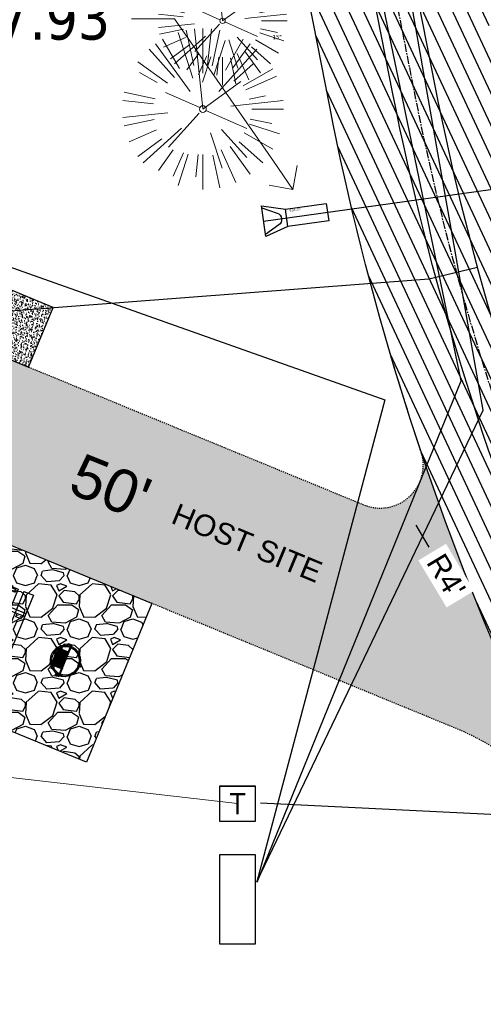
# Model space of a CAD drawing. Header units: feet. Extents: x 1133447 to 1140710, y 647622 to 649877.
# Tile 12 of 84: x 1134539 to 1134583, y 648475 to 648567. Entities that reach past the tile are written whole.
import ezdxf
from ezdxf import colors
from ezdxf.entities.mleader import LeaderData, LeaderLine
from ezdxf.enums import TextEntityAlignment as Align
from ezdxf.lldxf.tags import DXFTag
from ezdxf.math import Vec2, Vec3

# ---------------------------------------------------------------- set-up
doc = ezdxf.new("R2010")
doc.units = ezdxf.units.FT
doc.header["$MEASUREMENT"] = 0
for name, pattern in [('CENTER2', [1.125, 0.75, -0.125, 0.125, -0.125]), ('HIDDEN4', [0.09375, 0.0625, -0.03125]), ('RAD', [0.13, 0.08, -0.05])]:
    doc.linetypes.add(name, pattern=pattern)
for name, color, linetype in [('-AGGREGATE', 8, 'Continuous'), ('-BOLTS-LAGS-SCREWS', 7, 'Continuous'), ('-CONCRETE', 9, 'Continuous'), ('-HARDWARE', 7, 'Continuous'), ('-TIMBER', 5, 'Continuous'), ('-WOOD', 5, 'Continuous'), ('C-CAMPSITE-PADS', 6, 'Continuous'), ('C-PRKG-ASPH', 8, 'Continuous'), ('C-PRKG-GRVL', 8, 'Continuous'), ('C-ROAD-ASPHALT', 1, 'Continuous'), ('C-ROAD-CNTR', 1, 'CENTER2'), ('C-ROAD-GRVL', 1, 'RAD'), ('C-SWLK-CONC', 6, 'Continuous'), ('C-SWLK-CONC-PATT', 8, 'Continuous'), ('C-SWLK-GRVL-PATT', 8, 'Continuous'), ('C-UTIL-ELEC-MEP', 7, 'UGE (.5x)'), ('C-UTIL-HYDRANT', 5, 'Continuous'), ('C-UTIL-STRM-PIPE', 210, 'Continuous'), ('C-UTIL-STRM-STRC', 210, 'Continuous'), ('C-UTIL-WATER-MEP', 7, 'WATER (.5x)'), ('G-TEXT-ST02', 2, 'Continuous'), ('G-XREF', 7, 'Continuous'), ('V-UTIL-POWR-STRC', 1, 'Continuous')]:
    doc.layers.add(name, color=color, linetype=linetype)
for name, color, linetype, lineweight in [('-ANGLE-IRON', 8, 'Continuous', 25), ('V-SITE-VEGE', 8, 'Continuous', 18), ('V-SITE-VEGE-TEXT', 8, 'Continuous', 18), ('V-UTIL-POWR-LINE-UNDR', 8, 'EXIST_PROP POWER UNDERGROUND LINE 1', 15)]:
    doc.layers.add(name, color=color, linetype=linetype, lineweight=lineweight)
doc.layers.add('V-ANNO-TEXT', color=7, linetype='Continuous', lineweight=13, plot=False)
doc.styles.add('Arial', font='arial.ttf')
doc.styles.add('Normal', font='arial.ttf', dxfattribs={"height": 0.1})
doc.styles.add('SEI-Dim & Leader', font='tahoma.ttf')
doc.styles.get("Standard").update_dxf_attribs({"font": 'arial.ttf'})
tags = doc.linetypes.add('EXIST_PROP POWER UNDERGROUND LINE 1', pattern='A,1.5,-0.2,["P-UG",Standard,S=0.08,R=0,X=-0.1,Y=-0.04],-0.3', length=2).pattern_tags.tags
tags[6] = DXFTag(74, 10)
tags = doc.linetypes.add('UGE (.5x)', pattern='A,0.75,-0.2,["UGE",Standard,S=0.08,R=0,X=-0.1,Y=-0.04],-0.2', length=1.15).pattern_tags.tags
tags[6] = DXFTag(74, 10)
tags = doc.linetypes.add('WATER (.5x)', pattern='A,0.75,-0.2,["W",Standard,S=0.08,R=0,X=-0.1,Y=-0.04],-0.05', length=1).pattern_tags.tags
tags[6] = DXFTag(74, 10)
doc.dimstyles.new('Plan', dxfattribs={"dimscale": 20, "dimtxt": 0.1, "dimasz": 0.12, "dimexe": 0.0625, "dimexo": 0.0625, "dimgap": 0.08, "dimtad": 0, "dimdec": 0, "dimzin": 0, "dimdsep": 46, "dimtxsty": 'Normal', "dimcen": 0, "dimclrd": 256, "dimclre": 256, "dimclrt": 256, "dimaunit": 1, "dimadec": 4, "dimazin": 0, "dimtfac": 1, "dimtdec": 0, "dimtofl": 0, "dimtmove": 0, "dimatfit": 3, "dimfxl": 1, "dimtfill": 1, "dimtolj": 1, "dimtzin": 0, "dimlwd": -1, "dimlwe": -1, "dimarcsym": 0})

# ---------------------------------------------------------------- blocks, each defined once
blk = doc.blocks.new('V-SITE-VEGE-Coniferious Tree 2')
at = {"color": 0, "linetype": 'ByBlock'}
for p, q in [((-0.0003, 0.0026), (-0.0523, 0.4973)), ((0, 0.2219), (0, 0.5)), ((0.0289, 0.2753), (0.0522, 0.4973)), ((-0.146, 0.2528), (-0.25, 0.433)), ((-0.0626, 0.1926), (-0.1545, 0.4755)), ((-0.0575, 0.2704), (-0.104, 0.4891)), ((0.0572, 0.2693), (0.1039, 0.4891)), ((0.1391, 0.2411), (0.25, 0.433)), ((-0.1757, 0.1951), (-0.3346, 0.3716)), ((-0.0791, 0.1089), (-0.2939, 0.4045)), ((0.0685, 0.211), (0.1382, 0.4256)), ((0.0978, 0.1086), (0.3345, 0.3716)), ((0.1869, 0.2573), (0.2939, 0.4045)), ((-0.2201, 0.1599), (-0.4046, 0.2939)), ((0.192, 0.1729), (0.3116, 0.2806)), ((0.2488, 0.1436), (0.433, 0.25)), ((-0.2844, 0.1642), (-0.3931, 0.227)), ((0.2659, 0.1184), (0.4568, 0.2034)), ((-0.0009, -0.0007), (0.235, 0.1707)), ((-0.2961, 0.0629), (-0.4891, 0.1039)), ((-0.0199, 0.0089), (-0.2319, 0.1032)), ((0.2873, 0.0611), (0.3885, 0.0826)), ((-0.306, 0.0322), (-0.4973, 0.0523)), ((0.1731, 0.0182), (0.4972, 0.0523)), ((0.3025, 0), (0.5, 0)), ((-0.2183, -0.0229), (-0.4973, -0.0523)), ((-0.023, -0.0255), (-0.2138, -0.2374)), ((0.0185, -0.0083), (0.272, -0.1211)), ((-0.3022, -0.0642), (-0.4891, -0.1039)), ((-0.132, -0.1189), (-0.3716, -0.3346)), ((0.2891, -0.094), (0.4755, -0.1545)), ((0.2936, -0.0624), (0.4274, -0.0908)), ((-0.2881, -0.1283), (-0.4568, -0.2034)), ((0.0478, -0.1473), (0.1192, -0.3671)), ((0.1144, -0.1271), (0.2718, -0.3019)), ((0.2555, -0.1475), (0.433, -0.25)), ((-0.2545, -0.1849), (-0.4046, -0.2939)), ((0.1689, -0.2325), (0.2939, -0.4045)), ((0.2254, -0.2029), (0.3716, -0.3346)), ((-0.1843, -0.2536), (-0.2767, -0.3808)), ((-0.1214, -0.2725), (-0.1856, -0.4168)), ((-0.091, -0.2799), (-0.1545, -0.4755)), ((-0.0297, -0.2818), (-0.0443, -0.4216)), ((0, -0.2818), (0, -0.5)), ((0.061, -0.2873), (0.1039, -0.4891)), ((0.1131, -0.2541), (0.2033, -0.4568))]:
    blk.add_line(p, q, dxfattribs=at)
blk.add_circle((0, 0), 0.0208)
blk = doc.blocks.new('_Open90')
at = {"color": 0, "linetype": 'ByBlock', "lineweight": -2}
for p, q in [((-0.5, 0.5), (0, 0)), ((0, 0), (-1, 0)), ((0, 0), (-0.5, -0.5))]:
    blk.add_line(p, q, dxfattribs=at)
blk = doc.blocks.new('V-UTIL-POWR-TRANS')
blk.add_lwpolyline([(-0.075, 0.075), (0.075, 0.075), (0.075, -0.075), (-0.075, -0.075)], close=True)
at = {"style": 'SEI-Dim & Leader'}
blk.add_text('T', height=0.09, dxfattribs=at).set_placement((0, 0), align=Align.MIDDLE_CENTER)
blk = doc.blocks.new('*U1505')
at = {"flags": 128}
blk.add_lwpolyline([(2.261, -0.506), (0.198, -1.424), (-0.198, 1.424), (2.037, 1.104)], dxfattribs=at)
blk.add_lwpolyline([(-0.172, 1.238), (1.257, 0.736, -0.609257), (1.41, -0.365), (0.172, -1.238)], format="xyb", dxfattribs=at)
blk.add_lwpolyline([(5.831, 1.631), (6.055, 0.022), (2.261, -0.506), (2.037, 1.104)], close=True, dxfattribs=at)
at = {"layer": 'Defpoints'}
blk.add_text('15" FES', height=0.2, rotation=187.89099, dxfattribs=at).set_placement((3.421, 1.21))
blk = doc.blocks.new('10FT_Precast Table')
at = {"layer": '-ANGLE-IRON'}
for p, q in [((-28.5, 27.1), (-28.5, 33.6)), ((-28.5, 33.6), (-24.5, 33.6)), ((-24.5, 33.6), (-24.5, 27.1)), ((28.5, 27.1), (28.5, 33.6)), ((28.5, 33.6), (32.5, 33.6)), ((32.5, 33.6), (32.5, 27.1)), ((-24.5, 27.1), (-28.5, 27.1)), ((32.5, 27.1), (28.5, 27.1)), ((-49.5, 15.8), (-52.5, 15.8)), ((-52.5, 15.8), (-52.5, -14.7)), ((-49.5, -14.7), (-49.5, 15.8)), ((-25.5, 15.8), (-28.5, 15.8)), ((-28.5, 15.8), (-28.5, -14.7)), ((-25.5, -14.7), (-25.5, 15.8)), ((32.5, 15.8), (29.5, 15.8)), ((29.5, 15.8), (29.5, -14.7)), ((32.5, -14.7), (32.5, 15.8)), ((52.5, 15.8), (49.5, 15.8)), ((49.5, 15.8), (49.5, -14.7)), ((52.5, -14.7), (52.5, 15.8)), ((-52.5, -14.7), (-49.5, -14.7)), ((-28.5, -14.7), (-25.5, -14.7)), ((29.5, -14.7), (32.5, -14.7)), ((49.5, -14.7), (52.5, -14.7)), ((-28.5, -33.6), (-28.5, -27.1)), ((-28.5, -27.1), (-24.5, -27.1)), ((-24.5, -27.1), (-24.5, -33.6)), ((28.5, -33.6), (28.5, -27.1)), ((28.5, -27.1), (32.5, -27.1)), ((32.5, -27.1), (32.5, -33.6)), ((-24.5, -33.6), (-28.5, -33.6)), ((32.5, -33.6), (28.5, -33.6))]:
    blk.add_line(p, q, dxfattribs=at)
at = {"layer": '-BOLTS-LAGS-SCREWS'}
for centre in [(-26.5, 32.1), (-26.5, 28.6), (30.5, 32.1), (30.5, 28.6), (-51, 14.8), (-27, 14.8), (31, 14.8), (51, 14.8), (-51, 9.3), (-51, 3.3), (-27, 9.3), (-27, 3.3), (31, 9.3), (31, 3.3), (51, 9.3), (51, 3.3), (-51, -2.2), (-51, -8.2), (-27, -2.2), (-27, -8.2), (31, -2.2), (31, -8.2), (51, -2.2), (51, -8.2), (-51, -13.7), (-27, -13.7), (31, -13.7), (51, -13.7), (-26.5, -28.6), (-26.5, -32.1), (30.5, -28.6), (30.5, -32.1)]:
    blk.add_circle(centre, 0.156, dxfattribs=at)
at = {"layer": '-CONCRETE'}
for p, q in [((-32, -36), (-32, 36)), ((-28.5, 36), (-28.5, 33.6)), ((32.5, 36), (32.5, 33.6)), ((36, -36), (36, 36)), ((-28.5, -27.1), (-28.5, 27.1)), ((32.5, -27.1), (32.5, 27.1)), ((-28.5, -36), (-28.5, -33.6)), ((32.5, -33.6), (32.5, -36))]:
    blk.add_line(p, q, dxfattribs=at)
at = {"layer": '-TIMBER'}
for p, q in [((-54, 24.7), (-54, 36)), ((-54, 36), (54, 36)), ((54, 24.7), (54, 36)), ((-54, 24.7), (54, 24.7)), ((-54, 6.5), (-54, 17.7)), ((-54, 17.7), (54, 17.7)), ((54, 17.7), (54, 6.5)), ((-54, 6.5), (54, 6.5)), ((-54, -5), (-54, 6.2)), ((-54, 6.2), (54, 6.2)), ((54, 6.2), (54, -5)), ((54, -5), (-54, -5)), ((-54, -16.5), (-54, -5.3)), ((54, -5.3), (-54, -5.3)), ((54, -5.3), (54, -16.5)), ((54, -16.5), (-54, -16.5)), ((-54, -36), (-54, -24.8)), ((-54, -24.8), (54, -24.8)), ((54, -36), (54, -24.8)), ((-54, -36), (54, -36))]:
    blk.add_line(p, q, dxfattribs=at)
blk = doc.blocks.new('*X439')
at = {"color": 0}
for p, q in [((146.1, 353.6), (146.1, 353.7)), ((146.1, 352.9), (146.8, 353.6)), ((146.1, 352.5), (146.8, 353.3)), ((146.1, 351.8), (146.8, 352.6)), ((146.1, 351.5), (146.8, 352.2)), ((146.1, 350.8), (146.8, 351.5)), ((146.3, 350.7), (146.8, 351.2))]:
    blk.add_line(p, q, dxfattribs=at)
blk = doc.blocks.new('Pilot Rocks FS-30_18_PA')
at = {"layer": '-HARDWARE'}
for p, q in [((-8.8, 0), (-17.9, 0)), ((-17.9, 0), (-12.8, 0)), ((-10.2, 0), (10.2, 0)), ((8.8, 0), (17.9, 0)), ((12.8, 0), (17.9, 0)), ((-18.9, -1.4), (-18.9, -1)), ((-18.9, -1.4), (-18.9, -1)), ((-18.9, -4.6), (-18.9, -1.4)), ((-18.9, -1.4), (-18.9, -1.4)), ((-18.2, -1.4), (-18.2, -1)), ((-18.2, -1), (-18.2, -1.4)), ((-18.2, -1.4), (-18.1, -1.4)), ((-18.1, -1.4), (-18.1, -4.6)), ((-8.8, -0.6), (-17.9, -0.6)), ((-13.3, -0.6), (-17.9, -0.6)), ((-10.2, -0.6), (10.2, -0.6)), ((-10.2, -0.6), (-10.2, -11.3)), ((-9.5, -0.6), (-9.5, -11.3)), ((-8.8, -0.6), (-8.8, -11.6)), ((-8.3, -0.6), (-8.3, -11.6)), ((-7.5, -0.6), (-7.5, -11.6)), ((-7, -0.6), (-7, -11.6)), ((-6.2, -0.6), (-6.2, -11.6)), ((-5.7, -0.6), (-5.7, -11.6)), ((-4.9, -0.6), (-4.9, -11.6)), ((-4.3, -0.6), (-4.3, -11.6)), ((-3.6, -0.6), (-3.6, -11.6)), ((-3, -0.6), (-3, -11.6)), ((-2.2, -0.6), (-2.2, -11.6)), ((-1.7, -0.6), (-1.7, -11.6)), ((-0.9, -0.6), (-0.9, -11.6)), ((-0.4, -0.6), (-0.4, -11.6)), ((0.4, -0.6), (0.4, -11.6)), ((0.9, -0.6), (0.9, -11.6)), ((1.7, -0.6), (1.7, -11.6)), ((2.2, -0.6), (2.2, -11.6)), ((3, -0.6), (3, -11.6)), ((3.6, -0.6), (3.6, -11.6)), ((4.3, -0.6), (4.3, -11.6)), ((4.9, -0.6), (4.9, -11.6)), ((5.7, -0.6), (5.7, -11.6)), ((6.2, -0.6), (6.2, -11.6)), ((7, -0.6), (7, -11.6)), ((7.5, -0.6), (7.5, -11.6)), ((8.3, -0.6), (8.3, -11.6)), ((8.8, -0.6), (8.8, -11.6)), ((17.9, -0.6), (8.8, -0.6)), ((9.5, -0.6), (9.5, -11.3)), ((10.2, -0.6), (10.2, -11.3)), ((18.1, -4.6), (18.1, -1.4)), ((18.1, -1.4), (18.2, -1.4)), ((18.9, -4.6), (18.1, -4.6)), ((18.2, -1.4), (18.2, -1)), ((18.2, -1.4), (18.2, -1)), ((18.9, -1.4), (18.9, -1)), ((18.9, -1), (18.9, -1.4)), ((18.9, -1.4), (18.9, -1.4)), ((18.9, -1.4), (18.9, -4.6)), ((-10.2, -11.3), (-10.2, -14.8)), ((-10.2, -13.7), (-10.2, -14.8)), ((-9.5, -11.3), (-9.5, -14.8)), ((-9.5, -11.6), (9.5, -11.6)), ((-9.5, -12.3), (9.5, -12.3)), ((-9.5, -14.8), (-9.5, -14.5)), ((9.5, -11.3), (9.5, -14.8)), ((9.5, -14.5), (9.5, -14.8)), ((10.2, -11.3), (10.2, -14.8)), ((10.2, -14.8), (10.2, -13.7))]:
    blk.add_line(p, q, dxfattribs=at)
at = {"layer": '-HARDWARE', "flags": 128}
for points in [[(0, 18.2, 1), (-0.6, 18.2), (-0.6, 15, 1), (0, 15), (0, 18.2)], [(-11.8, -8.9, -1), (-11.3, -9.4), (-13.5, -11.7, -1), (-14, -11.3), (-11.8, -8.9)], [(11.8, -8.9, 1), (11.3, -9.4), (13.5, -11.7, 1), (14, -11.3), (11.8, -8.9)]]:
    blk.add_lwpolyline(points, format="xyb", dxfattribs=at)
at = {"layer": '-HARDWARE'}
for points in [[(-18.9, -4.6), (-18.9, -1.4), (-18.1, -1.4), (-18.1, -4.6)], [(-7.5, -11.6), (-8.3, -11.6), (-8.3, -0.6), (-7.5, -0.6)], [(-6.2, -11.6), (-7, -11.6), (-7, -0.6), (-6.2, -0.6)], [(-4.9, -11.6), (-5.7, -11.6), (-5.7, -0.6), (-4.9, -0.6)], [(-3.6, -11.6), (-4.3, -11.6), (-4.3, -0.6), (-3.6, -0.6)], [(-2.2, -11.6), (-3, -11.6), (-3, -0.6), (-2.2, -0.6)], [(-0.9, -11.6), (-1.7, -11.6), (-1.7, -0.6), (-0.9, -0.6)], [(-0.4, -11.6), (0.4, -11.6), (0.4, -0.6), (-0.4, -0.6)], [(0.9, -11.6), (1.7, -11.6), (1.7, -0.6), (0.9, -0.6)], [(2.2, -11.6), (3, -11.6), (3, -0.6), (2.2, -0.6)], [(3.6, -11.6), (4.3, -11.6), (4.3, -0.6), (3.6, -0.6)], [(4.9, -11.6), (5.7, -11.6), (5.7, -0.6), (4.9, -0.6)], [(6.2, -11.6), (7, -11.6), (7, -0.6), (6.2, -0.6)], [(7.5, -11.6), (8.3, -11.6), (8.3, -0.6), (7.5, -0.6)], [(18.9, -4.6), (18.9, -1.4), (18.1, -1.4), (18.1, -4.6)]]:
    blk.add_lwpolyline(points, close=True, dxfattribs=at)
for centre, radius, start, end in [((0, 0), 17.1, 0.1484, 179.8516), ((0, 0), 15.7, 0.161, 179.839), ((-17.9, -1), 1, 90, 180), ((-17.9, -1), 1, 90, 180), ((17.9, -1), 1, 0, 90), ((17.9, -1), 1, 0, 90), ((-17.9, -1), 0.333, 90, 180), ((-17.9, -1), 0.333, 90, 180), ((0, 0), 17.1, 182.0901, 220.7491), ((0, 0), 15.7, 182.2674, 220.2248), ((0, 0), 15.7, 220.2248, 229.5861), ((0, 0), 15.7, 310.4139, 319.7752), ((0, 0), 15.7, 319.7752, 357.7326), ((0, 0), 17.1, 319.2509, 357.9099), ((17.9, -1), 0.333, 0, 90), ((17.9, -1), 0.333, 0, 90), ((0, 0), 17.1, 220.7491, 233.2978), ((-9.9, -11.6), 0.333, 0, 180), ((-9.9, -14.8), 0.333, 180, 0), ((-9.9, -14.8), 0.333, 180, 0), ((0, 0), 15.7, 232.704, 307.296), ((0, 0), 17.1, 236.0414, 303.9586), ((9.9, -11.6), 0.333, 0, 180), ((9.9, -14.8), 0.333, 180, 0), ((9.9, -14.8), 0.333, 180, 0), ((0, 0), 17.1, 306.7022, 319.2509)]:
    blk.add_arc(centre, radius, start, end, dxfattribs=at)
at = {"layer": '-HARDWARE', "rotation": 180}
for p, xscale, yscale, zscale in [((137.7, 372.6), 1.066666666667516, 1.066666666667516, 1.066666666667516), ((-137.7, 372.6), -1.066666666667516, 1.066666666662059, 1.066666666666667)]:
    blk.add_blockref('*X439', p, dxfattribs=dict(at, xscale=xscale, yscale=yscale, zscale=zscale))
blk = doc.blocks.new('HYDRANT & PAD')
at = {"layer": '-AGGREGATE'}
h = blk.add_hatch(dxfattribs=at)
h.set_pattern_fill('GRAVEL', color=256, scale=10)
h.paths.add_polyline_path([(18, 72), (18, 108), (-18, 108), (-18, 72), (-4.8, 72), (-4.8, 81.6), (4.8, 81.6), (4.8, 72)])
at = {"layer": 'C-SWLK-CONC-PATT'}
h = blk.add_hatch(dxfattribs=at)
h.set_pattern_fill('AR-CONC', color=256)
h.set_pattern_definition([(50, (-9267.939, -358120.348), (7.17260183, -0.62752135), [0.75, -8.25]), (355, (-9267.939, -358120.348), (-1.38751334, 7.52192134), [0.6, -6.6]), (100.4514445, (-9267.341, -358120.4), (5.78508847, 6.89439991), [0.63740192, -7.01142112]), (46.1842, (-9267.939, -358118.348), (10.6724133, -1.6551928), [1.125, -12.375]), (96.6356355, (-9267.05, -358118.486), (9.34661946, 9.741186), [0.95610342, -10.5171376]), (351.184164, (-9267.939, -358118.348), (9.34661945, 9.741186), [0.9, -9.9]), (21, (-9266.939, -358118.848), (5.96907052, -4.02618891), [0.75, -8.25]), (326, (-9266.939, -358118.848), (2.43315332, 7.25150045), [0.6, -6.6]), (71.4514447, (-9266.4415, -358119.1835), (8.40222377, 3.22531153), [0.6374019, -7.01142112]), (37.5, (-9267.939, -358120.348), (0.121598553, 3.328938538), [0, -6.52, 0, -6.7, 0, -6.625]), (7.5, (-9267.939, -358120.348), (2.630695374, 3.94411712), [0, -3.82, 0, -6.37, 0, -2.525]), (327.5, (-9270.169, -358120.348), (5.338224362, -0.225548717), [0, -2.5, 0, -7.8, 0, -10.35]), (317.5, (-9271.169, -358120.348), (5.831861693, 1.001049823), [0, -3.25, 0, -5.18, 0, -7.35])])
h.paths.add_polyline_path([(36, 72), (-0.5, 72), (-1.8, 72), (-5.8, 72), (-36, 72), (-36, 0), (36, 0)])
at = {"layer": '-HARDWARE'}
for p, q in [((-0.9, 70.2), (-0.9, 69.5)), ((-0.1, 68.2), (-0.2, 71.2)), ((-0.2, 71.2), (0.3, 71.2)), ((0.3, 71.2), (0.2, 68.2)), ((0.9, 70.2), (0.9, 69.5))]:
    blk.add_line(p, q, dxfattribs=at)
for points in [[(-0.8, 82.6), (-0.8, 82)], [(0.8, 82), (-0.8, 82)], [(-0.6, 81.6), (-0.6, 82)], [(0.6, 81.6), (0.6, 82)], [(0.7, 82.6), (0.7, 82)]]:
    blk.add_lwpolyline(points, dxfattribs=at)
at = {"layer": '-HARDWARE', "linetype": 'HIDDEN4'}
for points in [[(-0.6, 81.6), (-0.6, 72.1)], [(0.6, 81.6), (0.6, 72)]]:
    blk.add_lwpolyline(points, dxfattribs=at)
at = {"layer": '-HARDWARE'}
blk.add_lwpolyline([(0.9, 69.5), (0.8, 68.6, 0.013614), (0.8, 68.5), (0.8, 68.1, -0.014895), (0.8, 68.1), (0.8, 67.7, -0.39687), (0.4, 67.4), (-0.5, 67.4, -0.39687), (-0.8, 67.7), (-0.8, 68.1, -0.014895), (-0.8, 68.1), (-0.8, 68.5, 0.013614), (-0.8, 68.6), (-0.9, 69.5)], format="xyb", dxfattribs=at)
for centre, radius, start, end in [((0, 82.6), 0.794, 340.8718, 199.1282), ((0, 82.6), 0.75, 0, 180), ((0, 71), 1.2, 284.4558, 262.278)]:
    blk.add_arc(centre, radius, start, end, dxfattribs=at)
at = {"layer": '-TIMBER', "flags": 128}
for points in [[(22, 112), (-22, 112)], [(-22, 112), (-22, 72)], [(-18, 112), (-18, 72)], [(18, 112), (18, 72)], [(22, 112), (22, 72)], [(18, 108), (-18, 108)]]:
    blk.add_lwpolyline(points, dxfattribs=at)
at = {"layer": '-WOOD'}
blk.add_lwpolyline([(4.8, 72), (4.8, 81.6), (-4.8, 81.6), (-4.8, 72)], close=True, dxfattribs=at)
at = {"layer": 'C-SWLK-CONC'}
blk.add_lwpolyline([(36, 0), (36, 72), (-36, 72), (-36, 0)], dxfattribs=at)
at = {"layer": 'C-SWLK-CONC', "linetype": 'Continuous'}
blk.add_lwpolyline([(-36, 0), (36, 0)], dxfattribs=at)
blk = doc.blocks.new('C_PBASE-PACTOLA_02403811')
at = {"layer": 'C-CAMPSITE-PADS'}
for points in [[(1134551.806, 648512.414), (1134545.719, 648497.618), (1134510.577, 648512.075), (1134516.664, 648526.872)], [(1134551.806, 648512.414), (1134516.664, 648526.872)]]:
    blk.add_lwpolyline(points, dxfattribs=at)
at = {"layer": 'C-ROAD-ASPHALT'}
blk.add_lwpolyline([(1134641.754, 648097.237, -0.047459), (1134675.306, 648187.214, 0.35336), (1134666.802, 648223.939, -0.106181), (1134644.201, 648251.028), (1134637.908, 648263.005), (1134624.34, 648241.529), (1134586.209, 648314.105), (1134596.832, 648319.687, 0.414214), (1134601.034, 648333.19), (1134601.034, 648333.19, -0.272199), (1134605.1, 648418.243), (1134606.839, 648420.901, -0.102173), (1134622.245, 648436.384, 0.468797), (1134623.087, 648444.024, -0.039414), (1134613.59, 648455.575), (1134609.943, 648460.8, -0.104209), (1134568.347, 648558.72), (1134550.704, 648648.508, -0.01381), (1134546.057, 648676.178), (1134536.979, 648741.164, -0.094333), (1134542.659, 648856.217), (1134551.222, 648891.603, -0.010799), (1134557.395, 648914.899)], format="xyb", dxfattribs=at)
at = {"layer": 'C-ROAD-CNTR', "flags": 128}
blk.add_lwpolyline([(1134682.816, 648422.246), (1134669.22, 648425.846, -0.177469), (1134620.15, 648460.153), (1134616.503, 648465.379, -0.104209), (1134576.197, 648560.263), (1134558.554, 648650.051, -0.01381), (1134553.98, 648677.284), (1134544.902, 648742.27, -0.094333), (1134550.434, 648854.335), (1134558.998, 648889.721, -0.142864), (1134712.374, 649156.831), (1134786.199, 649227.811, -0.041643), (1134812.006, 649248.788), (1134833.031, 649263.149, -0.265468), (1134926.964, 649270.708), (1134949.26, 649260.248, -0.036701), (1135013.163, 649224.333), (1135075.322, 649183.127, -0.302523), (1135105.389, 649111.585), (1135099.688, 649081.888, -0.049273), (1135094.1, 649063.037), (1135036.845, 648922.396, -0.009219), (1135029.58, 648905.452), (1134962.364, 648756.335, -0.019155), (1134945.301, 648722.051), (1134909.792, 648657.066, -0.111237), (1134866.239, 648607.574), (1134762.181, 648532.091, 0.322945), (1134716.396, 648393.222), (1134719.721, 648382.706, -0.171424), (1134715.288, 648249.555), (1134707.164, 648228.784, -0.022723), (1134688.714, 648187.277, 0.05045), (1134653.344, 648094.128)], format="xyb", dxfattribs=at)
at = {"layer": 'C-ROAD-GRVL', "flags": 128}
for points in [[(1134522.751, 648541.669), (1134571.534, 648521.599, 0.64242), (1134576.849, 648526.568, -0.010238), (1134573.702, 648536.653, 2.682821)], [(1134592.713, 648489.227, 0.176825), (1134580.055, 648500.793), (1134551.806, 648512.414)]]:
    blk.add_lwpolyline(points, format="xyb", dxfattribs=at)
at = {"layer": 'C-UTIL-ELEC-MEP'}
for points in [[(1134561.576, 648486.487), (1134582.626, 648530.425), (1134557.768, 648671.669), (1134524.75, 648680.784)], [(1134561.895, 648493.845), (1134595.285, 648492.184), (1134620.611, 648455.069), (1134649.926, 648431.172), (1134694.112, 648418.48), (1134708.671, 648430.833), (1134725.261, 648479.91), (1134754.465, 648520.982), (1134857.365, 648597.681), (1134892.607, 648628.303), (1134942.694, 648644.707)], [(1134561.586, 648486.463), (1134580.577, 648533.158), (1134561.52, 648625.075), (1134533.658, 648637.543)], [(1134533.459, 648545.575), (1134573.466, 648531.393), (1134561.576, 648486.487)]]:
    blk.add_lwpolyline(points, dxfattribs=at)
for points in [[(1134558.124, 648495.392), (1134561.424, 648495.392), (1134561.424, 648492.114), (1134558.124, 648492.114)], [(1134558.124, 648489.013), (1134561.424, 648489.013), (1134561.424, 648480.676), (1134558.124, 648480.676)]]:
    blk.add_lwpolyline(points, close=True, dxfattribs=at)
at = {"layer": 'C-UTIL-STRM-PIPE', "flags": 128}
blk.add_lwpolyline([(1134562.198, 648548.04), (1134597.974, 648553.015)], dxfattribs=at)
at = {"layer": 'C-UTIL-WATER-MEP'}
for p, q in [((1134577.558, 648542.655), (1134582.098, 648543.752)), ((1134535.992, 648539.464), (1134577.558, 648542.655))]:
    blk.add_line(p, q, dxfattribs=at)
at = {"layer": 'C-UTIL-WATER-MEP', "flags": 128}
for points in [[(1134713.292, 648416.244), (1134669.732, 648427.78, -0.177469), (1134621.79, 648461.298), (1134618.143, 648466.524, -0.104209), (1134578.16, 648560.648), (1134560.517, 648650.437, -0.01381), (1134555.961, 648677.561), (1134546.883, 648742.547, -0.094333), (1134552.378, 648853.865), (1134560.941, 648889.251, -0.142864), (1134713.76, 649155.39), (1134787.585, 649226.369, -0.041643), (1134813.135, 649247.136), (1134834.159, 649261.497, -0.265468), (1134926.115, 649268.898), (1134948.411, 649258.438, -0.036701), (1135012.058, 649222.666), (1135074.217, 649181.46, -0.302523), (1135103.425, 649111.962), (1135097.723, 649082.265, -0.049273), (1135092.248, 649063.791), (1135034.992, 648923.15, -0.009219), (1135027.757, 648906.274), (1134960.541, 648757.157, -0.019155), (1134943.546, 648723.01), (1134908.037, 648658.025, -0.111237), (1134865.064, 648609.193), (1134761.007, 648533.71, 0.157468), (1134714.966, 648470.676, 0.157468)], [(1134709.846, 648413.019), (1134668.708, 648423.913, -0.177469), (1134618.51, 648459.009), (1134614.863, 648464.235, -0.104209), (1134574.235, 648559.877), (1134556.592, 648649.665, -0.01381), (1134551.999, 648677.008), (1134542.922, 648741.994, -0.094333), (1134548.49, 648854.806), (1134557.054, 648890.192, -0.088923), (1134635.562, 649068.473, -0.076785)]]:
    blk.add_lwpolyline(points, format="xyb", dxfattribs=at)
at = {"layer": '-HARDWARE', "xscale": 0.08333333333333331, "yscale": 0.08333333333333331, "zscale": 0.08333333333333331, "rotation": 247.6375022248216}
blk.add_blockref('Pilot Rocks FS-30_18_PA', (1134543.748, 648507.079), dxfattribs=at)
at = {"xscale": 0.08333333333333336, "yscale": 0.08333333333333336, "zscale": 0.08333333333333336, "rotation": 247.6375022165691}
blk.add_blockref('10FT_Precast Table', (1134536.278, 648510.152), dxfattribs=at)
at = {"layer": 'C-UTIL-HYDRANT', "xscale": 0.08333333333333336, "yscale": 0.08333333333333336, "zscale": 0.08333333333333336, "rotation": 67.63750187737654}
blk.add_blockref('HYDRANT & PAD', (1134541.464, 648537.214), dxfattribs=at)
at = {"layer": 'C-UTIL-STRM-STRC', "color": 221, "linetype": 'Continuous', "lineweight": -3}
blk.add_blockref('*U1505', (1134562.198, 648548.04, 4656.85), dxfattribs=at)
at = {"layer": 'C-CAMPSITE-PADS', "style": 'Arial'}
blk.add_text("50'", height=4, rotation=338.13316, dxfattribs=at).set_placement((1134543.838, 648522.798))
at = {"layer": 'G-TEXT-ST02', "insert": (1134554.234, 648521.803), "char_height": 2, "attachment_point": 1, "rotation": 337.45679, "style": 'Normal'}
blk.add_mtext('HOST SITE', dxfattribs=at)
blk = doc.blocks.new('C_PHTCH-PACTOLA_02403811')
at = {"layer": 'C-PRKG-ASPH'}
h = blk.add_hatch(dxfattribs=at)
h.set_pattern_fill('ANSI31', color=256, scale=10, angle=70)
edge = h.paths.add_edge_path(flags=16)
edge.add_arc((1135093.567, 648760.357), 542, 143.57036, 153.26644, ccw=False)
edge.add_arc((1135093.567, 648760.357), 542, 133.87428, 143.57036, ccw=False)
edge.add_line((1134717.919, 649151.064), (1134791.744, 649222.044))
edge.add_arc((1134924.815, 649083.638), 192, 124.33581, 133.87428, ccw=False)
edge.add_line((1134816.519, 649242.182), (1134837.543, 649256.543))
edge.add_arc((1134886.615, 649184.703), 87, 64.8666, 124.33581, ccw=False)
edge.add_line((1134923.566, 649263.466), (1134945.863, 649253.006))
edge.add_arc((1134736.897, 648807.587), 492, 56.45912, 64.8666, ccw=False)
edge.add_line((1135008.743, 649217.665), (1135070.902, 649176.459))
edge.add_arc((1135036.645, 649124.783), 62, -10.86803, 56.45912, ccw=False)
edge.add_line((1135097.533, 649113.093), (1135091.831, 649083.396))
edge.add_arc((1135001.481, 649100.742), 92, 337.84863, 349.13197, ccw=False)
edge.add_line((1135086.691, 649066.053), (1135029.435, 648925.412))
edge.add_arc((1134573.749, 649110.923), 492, 335.73595, 337.84863, ccw=False)
edge.add_line((1135022.287, 648908.739), (1134970.106, 648792.978))
edge.add_line((1134970.106, 648792.978), (1134955.071, 648759.623))
edge.add_arc((1134506.533, 648961.806), 492, 331.34656, 335.73595, ccw=False)
edge.add_line((1134938.281, 648725.887), (1134902.771, 648660.902))
edge.add_arc((1134778.161, 648728.993), 142, 305.95733, 331.34656, ccw=False)
edge.add_line((1134861.541, 648614.05), (1134757.484, 648538.566))
edge.add_arc((1134835.579, 648430.909), 133, 125.95733, 166.41717)
edge.add_arc((1134672.278, 648470.364), 35, 244.10856, 346.41717, ccw=False)
edge.add_arc((1134691.462, 648509.913), 78.956, 214.90552, 244.11685, ccw=False)
edge.add_line((1134626.71, 648464.732), (1134623.063, 648469.958))
edge.add_arc((1134821.506, 648608.465), 242, 191.11676, 214.9138, ccw=False)
edge.add_line((1134584.047, 648561.805), (1134566.404, 648651.593))
edge.add_arc((1135049.172, 648746.455), 492, 187.95193, 191.11676, ccw=False)
edge.add_line((1134561.903, 648678.391), (1134552.825, 648743.377))
edge.add_arc((1134842.018, 648783.773), 292, 166.39612, 187.95193, ccw=False)
edge.add_line((1134558.21, 648852.454), (1134566.773, 648887.84))
edge.add_arc((1135093.567, 648760.357), 542, 158.04784, 166.39612, ccw=False)
edge.add_arc((1135093.567, 648760.357), 542, 153.26644, 158.04784, ccw=False)
edge = h.paths.add_edge_path()
edge.add_line((1134664.934, 648091.019), (1134641.754, 648097.237))
edge.add_arc((1135131.442, 647965.879), 507, 154.11549, 164.98406, ccw=False)
edge.add_arc((1135131.442, 647965.879), 507, 153.4315, 154.11549, ccw=False)
edge.add_arc((1134241.514, 648410.91), 488, 333.4315, 338.63837)
edge.add_line((1134695.988, 648233.155), (1134704.112, 648253.926))
edge.add_arc((1134529.028, 648322.406), 188, 338.63837, 377.19547)
edge.add_arc((1134651.306, 648360.247), 60, 17.19547, 74.97266)
edge.add_line((1134666.863, 648418.195), (1134661.501, 648419.806))
edge.add_arc((1134691.489, 648509.945), 94.997, 223.94188, 251.59807, ccw=False)
edge.add_arc((1134691.536, 648509.984), 95.058, 214.9166, 223.93932, ccw=False)
edge.add_line((1134613.59, 648455.575), (1134609.943, 648460.8))
edge.add_arc((1134821.506, 648608.465), 258, 191.11676, 214.9138, ccw=False)
edge.add_line((1134568.347, 648558.72), (1134550.704, 648648.508))
edge.add_arc((1135049.172, 648746.455), 508, 187.95193, 191.11676, ccw=False)
edge.add_line((1134546.057, 648676.178), (1134536.979, 648741.164))
edge.add_arc((1134842.018, 648783.773), 308, 166.39612, 187.95193, ccw=False)
edge.add_line((1134542.659, 648856.217), (1134551.222, 648891.603))
edge.add_arc((1135093.567, 648760.357), 558, 163.92132, 166.39612, ccw=False)
edge.add_arc((1134538.177, 648920.438), 20, 343.92132, 402.76994)
edge.add_line((1134552.859, 648934.019), (1134533.446, 648955.005))
edge.add_arc((1135093.567, 648760.357), 592.978, 146.018742, 160.837099, ccw=False)
edge.add_line((1134601.857, 649091.786), (1134616.583, 649064.034))
edge.add_arc((1134621, 649066.378), 5, 207.95158, 327.07409)
edge.add_arc((1135093.567, 648760.357), 558, 133.87428, 147.07409, ccw=False)
edge.add_line((1134706.83, 649162.598), (1134780.655, 649233.578))
edge.add_arc((1134924.815, 649083.638), 208, 124.33581, 133.87428, ccw=False)
edge.add_line((1134807.494, 649255.394), (1134828.519, 649269.755))
edge.add_arc((1134886.615, 649184.703), 103, 64.8666, 124.33581, ccw=False)
edge.add_line((1134930.362, 649277.951), (1134952.658, 649267.491))
edge.add_arc((1134736.897, 648807.587), 508, 56.45912, 64.8666, ccw=False)
edge.add_line((1135017.583, 649231.001), (1135079.742, 649189.795))
edge.add_arc((1135036.645, 649124.783), 78, -10.86803, 56.45912, ccw=False)
edge.add_line((1135113.246, 649110.076), (1135107.544, 649080.379))
edge.add_arc((1135001.481, 649100.742), 108, 337.84863, 349.13197, ccw=False)
edge.add_line((1135101.51, 649060.02), (1135044.254, 648919.379))
edge.add_arc((1134573.749, 649110.923), 508, 335.73595, 337.84863, ccw=False)
edge.add_line((1135036.873, 648902.164), (1134969.657, 648753.048))
edge.add_arc((1134506.533, 648961.806), 508, 331.34656, 335.73595, ccw=False)
edge.add_line((1134952.322, 648718.215), (1134916.812, 648653.23))
edge.add_arc((1134778.161, 648728.993), 158, 305.95733, 331.34656, ccw=False)
edge.add_line((1134870.936, 648601.099), (1134766.879, 648525.615))
edge.add_arc((1134835.579, 648430.909), 117, 125.95733, 162.26486)
edge.add_arc((1134752.714, 648457.411), 30, 162.26486, 196.80241)
edge.add_arc((1134835.579, 648430.909), 113, 170.92173, 197.54767)
edge.add_line((1134727.837, 648396.84), (1134731.163, 648386.324))
edge.add_arc((1134529.028, 648322.406), 212, 11.34008, 17.54767, ccw=False)
edge.add_arc((1134529.056, 648322.404), 211.973, -20.64909, 11.34215, ccw=False)
edge.add_arc((1134759.869, 648235.315), 34.724, 159.18719, 239.41356)
edge.add_line((1134742.2, 648205.423), (1134709.513, 648185.696))
edge.add_line((1134709.513, 648185.696), (1134698.996, 648181.007))
edge.add_arc((1135131.442, 647965.879), 483, 153.55118, 164.98406)
at = {"layer": 'C-PRKG-GRVL'}
h = blk.add_hatch(dxfattribs=at)
h.set_pattern_fill('AR-SAND', color=256)
h.set_pattern_definition([(37.5, (0, 0), (-0.0629933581, 1.926823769), [0, -1.52, 0, -1.7, 0, -1.625]), (7.5, (0, 0), (1.7697767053, 2.822146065), [0, -0.82, 0, -1.37, 0, -0.525]), (327.5, (-1.23, 0), (3.1141418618, 0.0056590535), [0, -0.5, 0, -1.8, 0, -2.35]), (317.5, (-1.23, 0), (3.0061266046, 0.877675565), [0, -0.25, 0, -1.18, 0, -1.35])])
edge = h.paths.add_edge_path()
edge.add_line((1134580.055, 648500.793), (1134516.648, 648526.879))
edge.add_line((1134516.648, 648526.879), (1134522.751, 648541.669))
edge.add_line((1134522.751, 648541.669), (1134571.534, 648521.599))
edge.add_arc((1134573.056, 648525.298), 4, 247.6375, 378.50756)
edge.add_arc((1134821.506, 648608.465), 258, 198.50756, 207.52676)
edge.add_arc((1134570.543, 648477.673), 25, 27.52676, 67.6375)
at = {"layer": 'C-SWLK-GRVL-PATT'}
h = blk.add_hatch(dxfattribs=at)
h.set_pattern_fill('GRAVEL', color=256, scale=5)
h.set_pattern_definition([(228.012787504, (3.6, 5), (-40, -45), [0.67268, -66.595440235]), (184.969740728, (3.15, 4.5), (60, 5), [1.15434, -114.279623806]), (132.510447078, (2, 4.4), (50, -55), [0.81394, -80.58016298]), (267.273689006, (0.05, 3.15), (5, 100), [1.05119, -104.067790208]), (292.833654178, (0, 2.1), (-25, 60), [1.030775, -102.04686564]), (357.273689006, (0.4, 1.15), (-100, 5), [1.05119, -104.067790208]), (37.694240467, (1.45, 1.1), (-65, -50), [1.390145, -137.624242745]), (72.255328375, (2.55, 1.95), (35, 110), [1.31244, -129.931607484]), (121.429565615, (2.95, 3.2), (-40, 65), [1.05475, -104.420365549]), (175.23635831, (2.4, 4.1), (55, -5), [1.20416, -59.003812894]), (222.397437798, (1.2, 4.2), (-60, -55), [1.55724, -154.166875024]), (138.814074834, (5, 3.1), (-35, 30), [0.531505, -52.619224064]), (171.46923439, (4.6, 3.45), (65, -10), [1.011185, -100.10755708]), (225, (3.6, 3.6), (-6e-16, -5), [0.707105, -6.363962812]), (203.198590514, (3.25, 4.2), (25, 10), [0.38079, -37.69807553]), (291.80140949, (2.9, 4.05), (-5, 15), [0.538515, -26.387309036]), (30.96375653, (3.1, 3.55), (15, 10), [0.874645, -28.280114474]), (161.56505118, (3.85, 4), (10, -5), [0.632455, -15.1789333]), (16.389540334, (0, 4.05), (50, 15), [0.886, -87.714225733]), (70.346175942, (0.85, 4.3), (-20.00000000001, -55.00000000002), [0.743305, -73.587038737]), (293.198590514, (3.85, 5), (-10, 25), [0.761575, -37.31729053]), (343.610459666, (4.15, 4.3), (-50, 15), [0.886, -87.714225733]), (339.44395478, (0, 0.95), (-25, 10), [0.8544, -41.865618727]), (294.77514057, (0.8, 0.65), (-25, 55), [0.71589, -70.873215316]), (66.801409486, (3.9, 0), (10, 25), [0.761575, -37.31729053]), (17.354024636, (4.2, 0.7), (-65, -20), [0.838155, -82.977118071]), (69.44395478, (1.45, 0), (-10, -25), [0.4272, -42.292818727]), (101.30993247, (3.6, 0), (-5, 20), [0.25495, -25.240147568]), (165.96375653, (3.55, 0.25), (15, -5), [1.030775, -19.584753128]), (186.009005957, (2.55, 0.5), (50, 5), [0.95525, -94.569615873]), (303.69006753, (3.1, 3.1), (-5, 10), [0.72111, -17.306646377]), (353.157226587, (3.5, 2.5), (85, -10), [1.25897, -124.63781312]), (60.9453959, (4.75, 2.35), (-20, -35), [0.51478, -50.963370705]), (90, (5, 2.8), (-5, 5), [0.3, -4.7]), (120.256437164, (2.45, 0.65), (20, -35), [0.69462, -68.767599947]), (48.012787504, (2.1, 1.25), (40, 45), [1.34536, -65.922760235]), (0, (3, 2.25), (5, 5), [1.3, -3.7]), (325.30484647, (4.3, 2.25), (50, -35), [0.79057, -78.266371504]), (254.0546041, (4.95, 1.8), (-5, -20), [0.72801, -35.672539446]), (207.645975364, (4.75, 1.1), (-95, -50), [1.185325, -117.347370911]), (175.42607874, (3.7, 0.55), (-65, 5), [1.253995, -124.14536704])])
h.paths.add_polyline_path([(1134510.577, 648512.075), (1134516.664, 648526.872), (1134551.806, 648512.414), (1134545.719, 648497.618)])
blk = doc.blocks.new('*D392')
at = {"layer": 'Defpoints', "color": 0, "transparency": 16777216}
for p in [(1134573.091, 648525.194), (1134575.148, 648521.764)]:
    blk.add_point(p, dxfattribs=at)
at = {"layer": 'G-TEXT-ST02', "transparency": 16777216}
blk.add_line((1134577.616, 648517.647), (1134576.382, 648519.705), dxfattribs=at)
blk.add_solid([(1134576.725, 648519.911), (1134576.039, 648519.5), (1134575.148, 648521.764)], dxfattribs=at)
at = {"layer": 'G-TEXT-ST02', "transparency": 16777216, "insert": (1134579.199, 648515.008), "char_height": 2, "attachment_point": 5, "rotation": 300.94644, "style": 'Normal', "bg_fill": 3, "box_fill_scale": 1.25, "bg_fill_color": 256, "bg_fill_true_color": 13158600, "bg_fill_transparency": 0}
blk.add_mtext("R4'", dxfattribs=at)
blk = doc.blocks.new('C_XBASE-PACTOLA_02403811')
at = {"layer": 'V-UTIL-POWR-LINE-UNDR', "flags": 128}
blk.add_lwpolyline([(1134559.773, 648493.765), (1134495.094, 648501.206)], dxfattribs=at)
at = {"layer": 'V-SITE-VEGE', "xscale": 11.99985504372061, "yscale": 11.99985504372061, "zscale": 11.99985504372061, "rotation": 8.537736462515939e-07}
blk.add_blockref('V-SITE-VEGE-Coniferious Tree 2', (1134558.375, 648566.693), dxfattribs=at)
at = {"layer": 'V-SITE-VEGE', "xscale": 14.99981880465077, "yscale": 14.99981880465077, "zscale": 14.99981880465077}
blk.add_blockref('V-SITE-VEGE-Coniferious Tree 2', (1134556.549, 648558.475), dxfattribs=at)
at = {"layer": 'V-UTIL-POWR-STRC', "xscale": 22, "yscale": 22, "zscale": 22, "rotation": 0.02560174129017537}
blk.add_blockref('V-UTIL-POWR-TRANS', (1134559.773, 648493.765), dxfattribs=at)
at = {"layer": 'V-SITE-VEGE-TEXT', "insert": (1134563.028, 648564.975), "char_height": 0.4, "attachment_point": 7, "style": 'SEI-Dim & Leader'}
blk.add_mtext('15"', dxfattribs=at)
at = {"layer": 'V-ANNO-TEXT'}
ml = blk.add_multileader_mtext('Standard', dxfattribs=at)
ml.set_content('Inv. - 4657.93', color=256, style='SEI-Dim & Leader')
ml.set_leader_properties(color=256, linetype='ByLayer', lineweight=-1)
ml.set_arrow_properties(name='OPEN90')
ml.build(insert=Vec2(0, 0))
ml.multileader.update_dxf_attribs({"text_left_attachment_type": 2, "text_right_attachment_type": 2, "dogleg_length": 0.1, "arrow_head_size": 3.2, "scale": 40})
ctx = ml.context
ctx.base_point, ctx.scale, ctx.arrow_head_size, ctx.plane_origin = Vec3(1134511.826, 648566.866, -4640.118), 40, 3.2, Vec3(1134564.928, 648550.992, -4640.118)
ctx.left_attachment, ctx.right_attachment, ctx.text_align_type = 2, 2, 2
notes = []
notes.append((ctx, [(0, (1, 1, 0), (1134553.914, 648566.866, -4640.118), (-1, 0), 4, [(0, [(1134564.928, 648550.992, -4640.118)], 0, [])])]))
ctx.mtext.insert, ctx.mtext.alignment, ctx.mtext.flow_direction = Vec3(1134547.914, 648568.949, -4640.118), 3, 5
for ctx, leaders in notes:
    for number, flags, end, landing, length, lines in leaders:
        leader = LeaderData()
        leader.index, (leader.has_last_leader_line, leader.has_dogleg_vector, leader.attachment_direction) = number, flags
        leader.last_leader_point, leader.dogleg_vector, leader.dogleg_length = Vec3(end), Vec3(landing), length
        for number, points, colour, breaks in lines:
            line = LeaderLine()
            line.index, line.vertices, line.color, line.breaks = number, Vec3.list(points), colors.encode_raw_color(colour), breaks
            leader.lines.append(line)
        ctx.leaders.append(leader)

msp = doc.modelspace()

# ---------------------------------------------------------------- block references
at = {"layer": 'G-XREF'}
msp.add_blockref('C_XBASE-PACTOLA_02403811', (0, 0), dxfattribs=at)

# ---------------------------------------------------------------- next in the draw order: block references
for name in ['C_PBASE-PACTOLA_02403811', 'C_PHTCH-PACTOLA_02403811']:
    msp.add_blockref(name, (0, 0), dxfattribs=at)

# ---------------------------------------------------------------- next in the draw order: dimensions: what is measured, and where the dimension line sits
at = {"layer": 'G-TEXT-ST02'}
dim = msp.add_radius_dim(center=(1134573.091, 648525.194), mpoint=(1134575.148, 648521.764), dimstyle='Plan', override={"dimgap": 0.06, "dimtih": 0, "dimtoh": 0, "dimpost": "'", "dimtfill": 1, "dimtolj": 0}, dxfattribs=at)
dim.commit()
dim.dimension.update_dxf_attribs({"geometry": '*D392', "text_midpoint": (1134579.199, 648515.008)})

doc.saveas('drawing.dxf')
